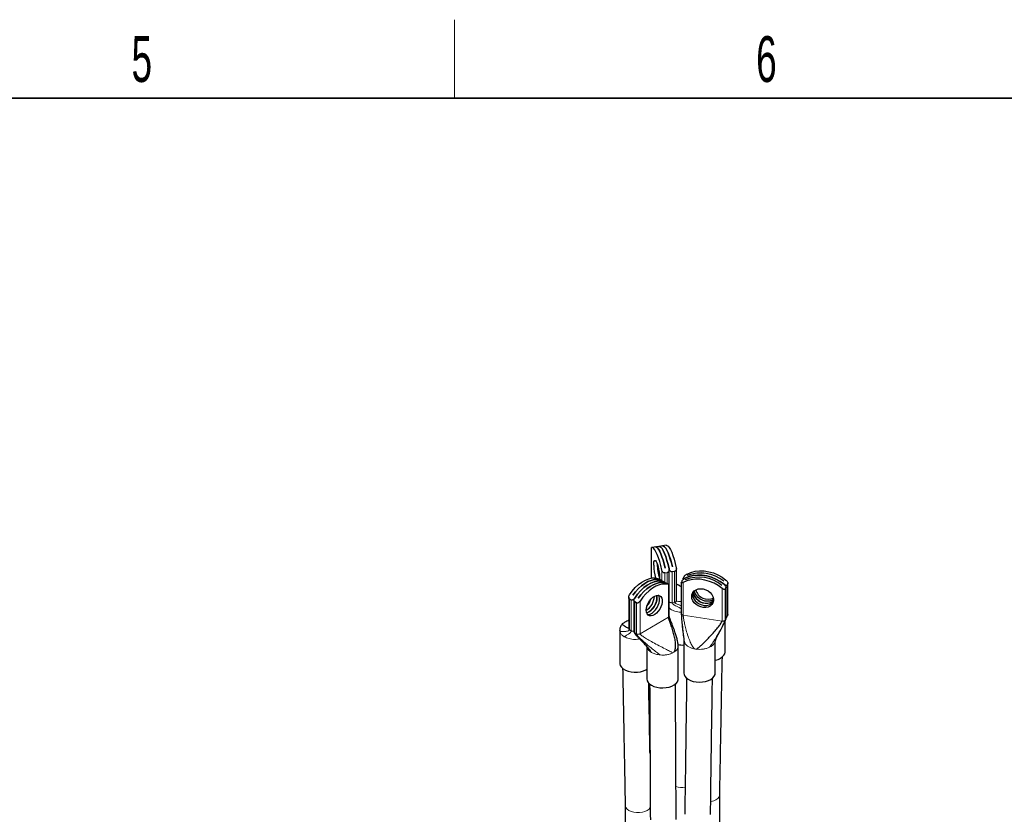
# Model space of a CAD drawing. Header units: millimetres. Extents: x 5 to 418, y 2 to 292.
# Tile 18 of 31: x 232 to 307, y 228 to 288. Entities that reach past the tile are written whole.
import ezdxf

# ---------------------------------------------------------------- set-up
doc = ezdxf.new("R2010")
doc.units = ezdxf.units.MM
doc.layers.add('SLD-0', color=7, linetype='Continuous')
doc.styles.add('SLDTEXTSTYLE0', font='TXT', dxfattribs={"width": 0.605})

msp = doc.modelspace()

# ---------------------------------------------------------------- linework, layer by layer
at = {"color": 7, "linetype": 'Continuous', "lineweight": 25}
for p, q in [((279.802, 248.1531), (279.802, 245.8272)), ((279.8085, 248.1577), (279.8053, 248.1532)), ((280.3844, 248.2492), (279.8306, 248.1635)), ((280.1095, 248.2066), (280.1108, 248.2068)), ((280.1108, 248.2068), (280.1108, 248.2068)), ((280.9382, 248.3349), (280.3844, 248.2492)), ((280.6633, 248.2923), (280.6646, 248.2925)), ((280.6646, 248.2925), (280.6646, 248.2925)), ((280.8409, 246.2209), (281.0255, 246.2494)), ((280.8596, 246.5935), (280.8583, 246.5933)), ((281.1671, 245.3098), (281.1671, 246.4617)), ((281.5793, 246.3351), (281.3947, 246.3066)), ((281.4134, 246.6791), (281.4121, 246.6789)), ((281.7209, 244.0832), (281.7209, 246.5474)), ((280.4424, 245.6972), (280.4434, 245.6966)), ((280.4424, 245.6972), (280.4424, 245.6969)), ((280.578, 245.6546), (280.7132, 245.5766)), ((280.8478, 245.4632), (280.8488, 245.4626)), ((280.8478, 245.4632), (280.8478, 245.4629)), ((281.1186, 245.3426), (280.9834, 245.4206)), ((282.093, 245.4721), (282.093, 243.1073)), ((282.0995, 245.4943), (282.149, 245.6009)), ((282.2414, 245.7918), (282.2414, 245.7141)), ((282.2974, 245.9206), (282.2479, 245.814)), ((282.401, 245.7027), (282.4013, 245.7035)), ((282.4013, 245.7029), (282.4013, 245.7035)), ((282.5494, 246.0224), (282.5497, 246.0232)), ((282.5497, 246.0226), (282.5497, 246.0232)), ((285.3445, 245.5909), (285.3441, 245.5901)), ((285.6459, 245.4026), (285.5965, 245.296)), ((285.6524, 243.0727), (285.6524, 245.4375)), ((281.1746, 242.9061), (281.1746, 245.3091)), ((285.1961, 245.2712), (285.1957, 245.2704)), ((285.4481, 244.9763), (285.4975, 245.0829)), ((285.5041, 242.753), (285.5041, 245.1178)), ((278.0708, 244.3621), (278.0708, 241.9591)), ((278.1267, 244.2395), (278.2619, 244.1615)), ((278.3975, 244.5156), (278.3965, 244.5161)), ((278.4762, 244.1281), (278.4762, 241.725)), ((278.6673, 243.9274), (278.5321, 244.0055)), ((278.8029, 244.2815), (278.8019, 244.2821)), ((285.4523, 240.2062), (285.4523, 242.5888)), ((285.4935, 242.7158), (285.504, 242.7548)), ((285.5782, 242.8616), (285.6327, 242.9658)), ((285.6327, 242.9658), (285.6349, 242.9724)), ((277.3856, 241.8337), (277.3856, 239.3296)), ((277.3915, 241.8339), (277.3903, 241.8482)), ((282.2931, 241.0746), (282.2931, 238.5705)), ((284.6931, 238.5705), (284.6931, 241.0746)), ((279.4598, 240.6075), (279.4598, 238.1322)), ((281.8538, 240.6361), (281.855, 240.6216)), ((281.8598, 238.1322), (281.8598, 240.6363)), ((285.0329, 209.9119), (285.0329, 229.2847)), ((277.805, 228.4743), (277.805, 208.9622))]:
    msp.add_line(p, q, dxfattribs=at)
at = {"color": 7, "linetype": 'Continuous', "lineweight": 18}
for p, q in [((279.8085, 245.8282), (279.8085, 248.1577)), ((280.6068, 246.4378), (280.6068, 245.638)), ((280.8409, 245.5001), (280.8409, 246.2209)), ((281.0255, 246.2494), (281.0255, 245.3963)), ((281.3947, 243.9481), (281.3947, 246.3066)), ((281.5793, 246.3351), (281.5793, 243.9767)), ((282.2347, 243.0007), (282.2347, 245.4981)), ((285.6459, 245.4026), (285.6459, 243.0442)), ((281.1186, 245.3254), (281.1186, 242.8281)), ((285.214, 245.0372), (285.214, 242.5399)), ((285.4481, 242.6179), (285.4481, 244.9763)), ((285.4975, 245.0829), (285.4975, 242.7245)), ((285.5965, 242.9376), (285.5965, 245.296)), ((278.1267, 241.8811), (278.1267, 244.2395)), ((278.2619, 244.1615), (278.2619, 241.803)), ((278.5321, 241.647), (278.5321, 244.0055)), ((278.6673, 243.9274), (278.6673, 241.569)), ((278.9376, 241.569), (278.9376, 244.0663)), ((281.3947, 243.9481), (281.5793, 243.9767)), ((281.5793, 243.9767), (281.6366, 243.9918)), ((278.9376, 241.569), (281.1186, 242.8281)), ((282.2347, 243.0007), (285.214, 242.5399)), ((285.422, 242.5848), (285.4481, 242.6179)), ((285.4481, 242.6179), (285.4975, 242.7245)), ((285.4975, 242.7245), (285.5008, 242.7531)), ((285.5965, 242.9376), (285.6459, 243.0442)), ((285.6459, 243.0442), (285.652, 243.0804)), ((277.3903, 241.8482), (277.3879, 241.8772)), ((277.4003, 241.7253), (277.3915, 241.8339)), ((277.4155, 241.68), (277.4003, 241.7253)), ((278.0901, 241.9107), (278.1267, 241.8811)), ((278.1267, 241.8811), (278.2619, 241.803)), ((278.5321, 241.647), (278.6673, 241.569)), ((278.6673, 241.569), (278.7186, 241.5479)), ((282.3728, 240.8263), (282.3467, 240.87)), ((284.3088, 240.5665), (284.2483, 240.5362)), ((280.472, 239.9521), (280.3935, 239.9608))]:
    msp.add_line(p, q, dxfattribs=at)
at = {"color": 7, "linetype": 'Continuous', "lineweight": 25, "flags": 128}
for points in [[(280.6068, 246.4378), (280.5278, 246.7786), (280.4416, 247.0958), (280.3502, 247.3821), (280.2555, 247.6312), (280.1598, 247.8374), (280.0651, 247.9962), (279.9737, 248.1039), (279.8875, 248.1582), (279.8085, 248.1577)], [(280.8583, 246.5933), (280.7829, 246.9039), (280.7017, 247.1926), (280.6163, 247.4537), (280.5283, 247.6821), (280.4395, 247.8735), (280.3515, 248.0242), (280.2661, 248.1311), (280.1849, 248.1924), (280.1095, 248.2066)], [(280.1108, 248.2068), (280.1862, 248.1926), (280.2674, 248.1313), (280.3528, 248.0244), (280.4408, 247.8737), (280.5296, 247.6823), (280.6176, 247.4539), (280.703, 247.1928), (280.7842, 246.9041), (280.8596, 246.5935)], [(281.1606, 246.5235), (281.0816, 246.8643), (280.9954, 247.1814), (280.904, 247.4678), (280.8093, 247.7169), (280.7136, 247.9231), (280.6189, 248.0819), (280.5275, 248.1896), (280.4413, 248.2438), (280.3844, 248.2492)], [(280.3844, 248.2492), (280.4413, 248.2438), (280.5275, 248.1896), (280.6189, 248.0819), (280.7136, 247.9231), (280.8093, 247.7169), (280.904, 247.4678), (280.9954, 247.1814), (281.0816, 246.8643), (281.1606, 246.5235)], [(281.4121, 246.6789), (281.3367, 246.9896), (281.2555, 247.2782), (281.1701, 247.5393), (281.0821, 247.7678), (280.9933, 247.9592), (280.9053, 248.1098), (280.8199, 248.2168), (280.7387, 248.278), (280.6633, 248.2923)], [(280.6646, 248.2925), (280.74, 248.2782), (280.8212, 248.217), (280.9066, 248.11), (280.9946, 247.9594), (281.0834, 247.768), (281.1714, 247.5395), (281.2568, 247.2784), (281.338, 246.9898), (281.4134, 246.6791)], [(280.9382, 248.3349), (280.9951, 248.3295), (281.0813, 248.2753), (281.1727, 248.1675), (281.2674, 248.0088), (281.3631, 247.8025), (281.4578, 247.5534), (281.5492, 247.2671), (281.6354, 246.9499), (281.7144, 246.6091)], [(279.9834, 246.8079), (279.9894, 246.9581), (280.0072, 247.0741), (280.0358, 247.1497), (280.0737, 247.1809), (280.1188, 247.1659), (280.1687, 247.1055), (280.2207, 247.003), (280.272, 246.864), (280.3198, 246.6959), (280.3616, 246.5077), (280.3951, 246.3098), (280.4185, 246.1126), (280.4305, 245.9268), (280.4305, 245.7625), (280.4288, 245.7295)], [(282.5315, 246.1375), (282.8263, 246.2625), (283.1479, 246.3442), (283.4892, 246.3807), (283.8425, 246.3712), (284.1998, 246.316), (284.553, 246.2161), (284.8943, 246.074), (285.216, 245.8928), (285.5108, 245.6766)], [(278.1267, 244.5344), (278.3425, 244.8296), (278.578, 245.097), (278.8279, 245.3306), (279.0865, 245.525), (279.348, 245.676), (279.6066, 245.7801), (279.8565, 245.8351), (280.092, 245.8395), (280.3078, 245.7935)], [(278.3965, 244.5161), (278.6026, 244.7832), (278.8244, 245.025), (279.0578, 245.2368), (279.2981, 245.4145), (279.5408, 245.5546), (279.7812, 245.6545), (280.0146, 245.7121), (280.2364, 245.7264), (280.4424, 245.6972)], [(280.4434, 245.6966), (280.2374, 245.7259), (280.0155, 245.7116), (279.7822, 245.6539), (279.5418, 245.5541), (279.2991, 245.4139), (279.0587, 245.2363), (278.8253, 245.0245), (278.6035, 244.7827), (278.3975, 244.5156)], [(278.5321, 244.3004), (278.748, 244.5956), (278.9834, 244.863), (279.2333, 245.0965), (279.4919, 245.291), (279.7534, 245.442), (280.012, 245.5461), (280.2619, 245.601), (280.4974, 245.6055), (280.7132, 245.5595)], [(280.7132, 245.5595), (280.4974, 245.6055), (280.2619, 245.601), (280.012, 245.5461), (279.7534, 245.442), (279.4919, 245.291), (279.2333, 245.0965), (278.9834, 244.863), (278.748, 244.5956), (278.5321, 244.3004)], [(278.8019, 244.2821), (279.008, 244.5492), (279.2298, 244.791), (279.4632, 245.0028), (279.7035, 245.1804), (279.9463, 245.3206), (280.1866, 245.4204), (280.42, 245.4781), (280.6418, 245.4924), (280.8478, 245.4632)], [(280.8488, 245.4626), (280.6428, 245.4919), (280.4209, 245.4775), (280.1876, 245.4199), (279.9472, 245.32), (279.7045, 245.1799), (279.4641, 245.0022), (279.2307, 244.7905), (279.0089, 244.5487), (278.8029, 244.2815)], [(285.214, 245.0372), (284.9192, 245.2534), (284.5976, 245.4346), (284.2562, 245.5767), (283.903, 245.6765), (283.5457, 245.7318), (283.1924, 245.7413), (282.8511, 245.7048), (282.5295, 245.6231), (282.2347, 245.4981)], [(285.3624, 245.3569), (285.0676, 245.5731), (284.7459, 245.7543), (284.4046, 245.8964), (284.0514, 245.9962), (283.6941, 246.0515), (283.3408, 246.061), (282.9995, 246.0245), (282.6779, 245.9428), (282.3831, 245.8178)], [(282.3831, 245.8178), (282.6779, 245.9428), (282.9995, 246.0245), (283.3408, 246.061), (283.6941, 246.0515), (284.0514, 245.9962), (284.4046, 245.8964), (284.7459, 245.7543), (285.0676, 245.5731), (285.3624, 245.3569)], [(281.1186, 245.3254), (280.9028, 245.3715), (280.6673, 245.367), (280.4174, 245.3121), (280.1588, 245.2079), (279.8973, 245.0569), (279.6387, 244.8625), (279.3888, 244.6289), (279.1534, 244.3616), (278.9376, 244.0663)], [(282.8872, 244.424), (282.9098, 244.5837), (282.9763, 244.7278), (283.0831, 244.8486), (283.2244, 244.9395), (283.3928, 244.9956), (283.579, 245.0139), (283.773, 244.9935), (283.9644, 244.9353), (284.1429, 244.8426), (284.2988, 244.7204), (284.4238, 244.5752), (284.511, 244.4149), (284.5558, 244.2481), (284.5558, 244.0837), (284.511, 243.9308), (284.4238, 243.7975), (284.2988, 243.6909), (284.1429, 243.6169), (283.9644, 243.5794), (283.773, 243.5805), (283.579, 243.6201), (283.3928, 243.696), (283.2244, 243.8042), (283.0831, 243.9388), (282.9763, 244.0926), (282.9098, 244.2573), (282.8872, 244.424)], [(282.9818, 244.7361), (282.9612, 244.5835), (282.9838, 244.4168), (283.0503, 244.2521), (283.1571, 244.0983), (283.2985, 243.9637), (283.4668, 243.8555), (283.653, 243.7796), (283.847, 243.74), (284.0385, 243.7389), (284.2169, 243.7764), (284.3728, 243.8504), (284.4978, 243.9569), (284.5409, 244.0124)], [(282.982, 244.7364), (282.9616, 244.5842), (282.9841, 244.4175), (283.0506, 244.2529), (283.1574, 244.0991), (283.2988, 243.9644), (283.4671, 243.8562), (283.6533, 243.7803), (283.8474, 243.7407), (284.0388, 243.7397), (284.2173, 243.7771), (284.3732, 243.8511), (284.4981, 243.9577), (284.5411, 244.0128)], [(283.039, 244.8069), (283.0356, 244.7437), (283.0582, 244.577), (283.1246, 244.4123), (283.2315, 244.2585), (283.3728, 244.1239), (283.5412, 244.0157), (283.7274, 243.9398), (283.9214, 243.9002), (284.1128, 243.8991), (284.2913, 243.9366), (284.4472, 244.0106), (284.5581, 244.1018)], [(284.5581, 244.1018), (284.514, 244.0601), (284.3726, 243.9692), (284.2043, 243.9131), (284.0181, 243.8948), (283.8241, 243.9153), (283.6326, 243.9734), (283.4542, 244.0661), (283.2983, 244.1883), (283.1733, 244.3335), (283.0861, 244.4939), (283.0413, 244.6607), (283.039, 244.8069)], [(284.5606, 244.1976), (284.4467, 244.1287), (284.2783, 244.0726), (284.0921, 244.0543), (283.8981, 244.0748), (283.7067, 244.1329), (283.5282, 244.2256), (283.3723, 244.3478), (283.2473, 244.493), (283.1601, 244.6533), (283.1153, 244.8202), (283.1105, 244.8706)], [(284.5606, 244.198), (284.447, 244.1295), (284.2787, 244.0734), (284.0925, 244.055), (283.8984, 244.0755), (283.707, 244.1336), (283.5285, 244.2263), (283.3726, 244.3486), (283.2477, 244.4938), (283.1605, 244.6541), (283.1156, 244.8209), (283.1109, 244.8709)], [(279.4152, 243.369), (279.4318, 243.5417), (279.4804, 243.7242), (279.5586, 243.9066), (279.6621, 244.0791), (279.7853, 244.2324), (279.9217, 244.3582), (280.0637, 244.4498), (280.2038, 244.5022), (280.3345, 244.5125), (280.4486, 244.4803), (280.5401, 244.4072), (280.6039, 244.2972), (280.6368, 244.1563), (280.6368, 243.992), (280.6039, 243.8132), (280.5401, 243.6295), (280.4486, 243.4508), (280.3345, 243.2868), (280.2038, 243.1463), (280.0637, 243.0369), (279.9217, 242.9644), (279.7853, 242.9328), (279.6621, 242.9439), (279.5586, 242.9969), (279.4804, 243.089), (279.4318, 243.2153), (279.4152, 243.369)], [(279.4424, 243.1764), (279.5162, 243.1984), (279.6583, 243.2709), (279.7984, 243.3803), (279.9291, 243.5208), (280.0432, 243.6848), (280.1347, 243.8635), (280.1985, 244.0472), (280.2313, 244.226), (280.2313, 244.3903), (280.2083, 244.5032)], [(280.2355, 244.3106), (280.219, 244.1378), (280.1703, 243.9553), (280.0921, 243.7729), (279.9886, 243.6004), (279.8654, 243.4471), (279.7291, 243.3213), (279.587, 243.2298), (279.4469, 243.1774), (279.4424, 243.1764)], [(279.5053, 243.0517), (279.5822, 243.0501), (279.7185, 243.0817), (279.8605, 243.1541), (280.0007, 243.2636), (280.1313, 243.4041), (280.2454, 243.5681), (280.3369, 243.7468), (280.4008, 243.9305), (280.4336, 244.1093), (280.4336, 244.2736), (280.4008, 244.4145), (280.3477, 244.5111)], [(279.5056, 243.0513), (279.5831, 243.0496), (279.7194, 243.0812), (279.8615, 243.1536), (280.0016, 243.263), (280.1323, 243.4035), (280.2464, 243.5675), (280.3378, 243.7462), (280.4017, 243.9299), (280.4345, 244.1087), (280.4345, 244.273), (280.4017, 244.414), (280.3483, 244.511)], [(280.2083, 244.5032), (280.219, 244.4642), (280.2355, 244.3106)], [(285.4114, 240.0269), (285.4502, 240.1653), (285.4523, 240.2062)], [(277.3856, 239.3296), (277.389, 239.277), (277.4319, 239.1391), (277.5219, 239.0089), (277.6556, 238.8919), (277.8272, 238.7927), (278.03, 238.7156), (278.2555, 238.6636), (278.4945, 238.6389), (278.7372, 238.6424), (278.9737, 238.6741), (279.1943, 238.7326), (279.39, 238.8156), (279.4598, 238.8551)], [(279.8112, 237.6424), (279.9994, 237.5538), (280.2146, 237.4889), (280.448, 237.4504), (280.6902, 237.4397), (280.931, 237.4574), (281.1608, 237.5028), (281.37, 237.5739), (281.5502, 237.6678), (281.6939, 237.7808), (281.7953, 237.9082), (281.8501, 238.0447), (281.8598, 238.1322)], [(282.2931, 238.5705), (282.3055, 238.4714), (282.3644, 238.3354), (282.4694, 238.2091), (282.6164, 238.0975), (282.7993, 238.0053), (283.0106, 237.9362), (283.2417, 237.8932), (283.483, 237.8778), (283.7248, 237.8908), (283.957, 237.9316), (284.1703, 237.9986), (284.3559, 238.089), (284.5061, 238.1991), (284.6149, 238.3244), (284.6777, 238.4598), (284.6931, 238.5705)]]:
    msp.add_lwpolyline(points, dxfattribs=at)
at = {"color": 7, "linetype": 'Continuous', "lineweight": 18, "flags": 128}
for points in [[(284.3466, 228.7446), (284.3721, 228.7495), (284.5712, 228.8048), (284.744, 228.8843), (284.8817, 228.9841), (284.9776, 229.099), (285.0267, 229.2233), (285.0329, 229.284)], [(277.805, 228.4675), (277.8112, 228.4105), (277.8603, 228.2862), (277.9562, 228.1713), (278.094, 228.0715), (278.2667, 227.992), (278.4658, 227.9367), (278.6812, 227.9083), (278.9021, 227.9083), (279.1175, 227.9367), (279.3166, 227.992), (279.4893, 228.0715), (279.6271, 228.1713), (279.7229, 228.2862), (279.7251, 228.2899)]]:
    msp.add_lwpolyline(points, dxfattribs=at)
at = {"color": 7, "linetype": 'Continuous', "lineweight": 25}
for centre, radius, start, end in [((283.7558, 246.8735), 3.4957, 179.573166, 198.012912), ((283.764, 246.8748), 3.5027, 179.652254, 197.933824), ((283.5979, 246.8478), 3.6148, 180.632298, 196.261681), ((283.5764, 243.4123), 2.805, 50.935011, 111.478911), ((283.5741, 243.3959), 2.8199, 51.112196, 111.301726), ((283.4281, 243.0926), 2.805, 50.935011, 111.478911), ((283.4258, 243.0762), 2.8199, 51.112196, 111.301726), ((284.1399, 245.1897), 0.9767, 195.612392, 294.590685), ((278.7162, 244.4804), 1.3172, 302.055877, 357.715919), ((278.7174, 244.4797), 1.3169, 302.000613, 357.720682), ((278.388, 244.6695), 1.4581, 317.878207, 342.12717), ((282.1783, 242.7606), 2.0498, 260.460029, 273.211596), ((284.5504, 240.5696), 1.0178, 278.05972, 327.776491), ((280.0573, 238.19), 0.6003, 185.517255, 245.802886)]:
    msp.add_arc(centre, radius, start, end, dxfattribs=at)
at = {"color": 7, "linetype": 'Continuous', "lineweight": 18}
for centre, radius, start, end in [((280.9421, 241.1253), 1.1308, 296.878763, 303.11586), ((283.4794, 242.3221), 1.9395, 259.030829, 263.383093), ((282.1239, 231.4721), 1.6446, 254.361724, 279.342476)]:
    msp.add_arc(centre, radius, start, end, dxfattribs=at)
at = {"color": 7, "linetype": 'Continuous', "lineweight": 25}
for points, knots in [([(280.8409, 246.2209), (280.8239, 246.2202), (280.7899, 246.2189), (280.7346, 246.242), (280.677, 246.2891), (280.6296, 246.3588), (280.6139, 246.4134), (280.6068, 246.4378)], [0, 0, 0, 0, 0.1470599, 0.2933771, 0.5019879, 0.7777416, 1, 1, 1, 1]), ([(281.1606, 246.5235), (281.1643, 246.4924), (281.1721, 246.4271), (281.1461, 246.3424), (281.1029, 246.2854), (281.0627, 246.258), (281.0359, 246.2519), (281.0255, 246.2494)], [0, 0, 0, 0, 0.2761013, 0.5801303, 0.7597741, 0.906341, 1, 1, 1, 1]), ([(281.3947, 246.3066), (281.3777, 246.3059), (281.3437, 246.3046), (281.2884, 246.3277), (281.2308, 246.3748), (281.1834, 246.4445), (281.1677, 246.4991), (281.1606, 246.5235)], [0, 0, 0, 0, 0.1470599, 0.2933771, 0.5019879, 0.7777416, 1, 1, 1, 1]), ([(281.7144, 246.6091), (281.7181, 246.578), (281.7259, 246.5127), (281.6999, 246.4281), (281.6567, 246.3711), (281.6165, 246.3437), (281.5897, 246.3375), (281.5793, 246.3351)], [0, 0, 0, 0, 0.2761013, 0.5801303, 0.7597741, 0.906341, 1, 1, 1, 1]), ([(282.2974, 245.9206), (282.3032, 245.9311), (282.3148, 245.9521), (282.35, 245.9954), (282.4021, 246.0479), (282.4669, 246.1003), (282.5115, 246.126), (282.5315, 246.1375)], [0, 0, 0, 0, 0.1470599, 0.2933771, 0.5019879, 0.7777416, 1, 1, 1, 1]), ([(280.3078, 245.7935), (280.3275, 245.7858), (280.3688, 245.7696), (280.4417, 245.7318), (280.506, 245.696), (280.549, 245.6713), (280.5699, 245.6593), (280.578, 245.6546)], [0, 0, 0, 0, 0.2761013, 0.5801303, 0.7597741, 0.906341, 1, 1, 1, 1]), ([(280.7132, 245.5766), (280.7246, 245.57), (280.7472, 245.5569), (280.7574, 245.5507), (280.7625, 245.5476)], [0, 0, 0, 0, 0.5012656, 1, 1, 1, 1]), ([(280.7675, 245.5431), (280.768, 245.5427), (280.7718, 245.5396), (280.7539, 245.5456), (280.7257, 245.5552), (280.7132, 245.5595)], [0, 0, 0, 0, 0.0758871, 0.5875766, 1, 1, 1, 1]), ([(280.7132, 245.5595), (280.7329, 245.5518), (280.7742, 245.5356), (280.8471, 245.4978), (280.9114, 245.4619), (280.9544, 245.4373), (280.9753, 245.4253), (280.9834, 245.4206)], [0, 0, 0, 0, 0.2761013, 0.5801303, 0.7597741, 0.906341, 1, 1, 1, 1]), ([(282.2347, 245.4981), (282.2113, 245.4867), (282.1622, 245.4627), (282.1153, 245.4509), (282.0942, 245.4583), (282.0914, 245.4738), (282.0973, 245.4886), (282.0995, 245.4943)], [0, 0, 0, 0, 0.2761013, 0.5801303, 0.7597741, 0.906341, 1, 1, 1, 1]), ([(282.149, 245.6009), (282.1548, 245.6114), (282.1664, 245.6324), (282.2016, 245.6757), (282.2538, 245.7282), (282.3185, 245.7806), (282.3631, 245.8063), (282.3831, 245.8178)], [0, 0, 0, 0, 0.1470599, 0.2933771, 0.5019879, 0.7777416, 1, 1, 1, 1]), ([(282.3831, 245.8178), (282.3597, 245.8064), (282.3106, 245.7824), (282.2637, 245.7706), (282.2426, 245.778), (282.2398, 245.7935), (282.2456, 245.8083), (282.2479, 245.814)], [0, 0, 0, 0, 0.2761013, 0.5801303, 0.7597741, 0.906341, 1, 1, 1, 1]), ([(285.5108, 245.6766), (285.5342, 245.6546), (285.5833, 245.6082), (285.6302, 245.5305), (285.6513, 245.4662), (285.6541, 245.4263), (285.6482, 245.4092), (285.6459, 245.4026)], [0, 0, 0, 0, 0.2761013, 0.5801303, 0.7597741, 0.906341, 1, 1, 1, 1]), ([(281.1186, 245.3426), (281.13, 245.336), (281.1526, 245.3229), (281.1628, 245.3167), (281.1679, 245.3136)], [0, 0, 0, 0, 0.50126565, 1, 1, 1, 1]), ([(281.1729, 245.309), (281.1734, 245.3086), (281.1772, 245.3055), (281.1593, 245.3116), (281.1312, 245.3212), (281.1186, 245.3254)], [0, 0, 0, 0, 0.0758871, 0.5875766, 1, 1, 1, 1]), ([(282.093, 245.1733), (282.044, 245.2011), (281.9211, 245.2707), (281.7961, 245.3351), (281.7209, 245.3738)], [0, 0, 0, 0, 0.39912988, 1, 1, 1, 1]), ([(282.093, 245.1673), (282.0776, 245.1761), (281.9557, 245.2453), (281.8304, 245.3077), (281.7209, 245.3622)], [0, 0, 0, 0, 0.1266748, 1, 1, 1, 1]), ([(285.4481, 244.9763), (285.4423, 244.968), (285.4307, 244.9515), (285.3955, 244.9445), (285.3433, 244.955), (285.2786, 244.9874), (285.234, 245.0218), (285.214, 245.0372)], [0, 0, 0, 0, 0.1470599, 0.2933771, 0.5019879, 0.7777416, 1, 1, 1, 1]), ([(285.3624, 245.3569), (285.3858, 245.3349), (285.4349, 245.2885), (285.4818, 245.2108), (285.5029, 245.1465), (285.5057, 245.1066), (285.4998, 245.0895), (285.4975, 245.0829)], [0, 0, 0, 0, 0.2761013, 0.5801303, 0.7597741, 0.906341, 1, 1, 1, 1]), ([(285.5965, 245.296), (285.5907, 245.2877), (285.5791, 245.2712), (285.5439, 245.2642), (285.4917, 245.2747), (285.427, 245.3071), (285.3823, 245.3415), (285.3624, 245.3569)], [0, 0, 0, 0, 0.1470599, 0.2933771, 0.5019879, 0.7777416, 1, 1, 1, 1]), ([(278.1267, 244.2395), (278.1155, 244.2482), (278.0932, 244.2657), (278.0731, 244.314), (278.0676, 244.3821), (278.0849, 244.4618), (278.1138, 244.512), (278.1267, 244.5344)], [0, 0, 0, 0, 0.1470599, 0.2933771, 0.5019879, 0.7777416, 1, 1, 1, 1]), ([(278.5321, 244.3004), (278.5125, 244.2746), (278.4711, 244.2205), (278.3982, 244.1688), (278.3339, 244.1477), (278.2909, 244.148), (278.27, 244.1577), (278.2619, 244.1615)], [0, 0, 0, 0, 0.2761013, 0.5801303, 0.7597741, 0.906341, 1, 1, 1, 1]), ([(278.5321, 244.0055), (278.5209, 244.0142), (278.4986, 244.0316), (278.4785, 244.0799), (278.473, 244.148), (278.4903, 244.2278), (278.5192, 244.278), (278.5321, 244.3004)], [0, 0, 0, 0, 0.1470599, 0.2933771, 0.5019879, 0.7777416, 1, 1, 1, 1]), ([(278.9376, 244.0663), (278.9179, 244.0406), (278.8765, 243.9865), (278.8036, 243.9348), (278.7393, 243.9136), (278.6963, 243.914), (278.6754, 243.9237), (278.6673, 243.9274)], [0, 0, 0, 0, 0.2761013, 0.5801303, 0.7597741, 0.906341, 1, 1, 1, 1]), ([(278.0708, 242.6015), (278.0458, 242.5897), (277.9223, 242.5308), (277.7762, 242.4484), (277.6484, 242.3689), (277.6045, 242.3398), (277.5902, 242.328), (277.5849, 242.3236)], [0, 0, 0, 0, 0.1436756, 0.711696, 0.9007021, 0.9633689, 1, 1, 1, 1]), ([(281.5599, 240.1782), (281.5897, 240.2506), (281.6549, 240.4092), (281.6662, 240.6743), (281.6447, 240.9827), (281.5804, 241.3265), (281.4827, 241.7038), (281.3672, 242.0717), (281.2532, 242.401), (281.1723, 242.6293), (281.1317, 242.7573), (281.1219, 242.8008), (281.1192, 242.8161), (281.1188, 242.8243), (281.1186, 242.8281)], [0, 0, 0, 0, 0.0780769, 0.1710154, 0.2782515, 0.4173391, 0.5615249, 0.7186752, 0.8538043, 0.9514346, 0.9846619, 0.9906867, 0.9957206, 1, 1, 1, 1]), ([(281.8597, 240.6214), (281.851, 240.7287), (281.8328, 240.9523), (281.748, 241.2639), (281.6578, 241.5608), (281.5664, 241.8262), (281.4755, 242.0757), (281.3875, 242.3076), (281.301, 242.5325), (281.2343, 242.7074), (281.1931, 242.8256), (281.1794, 242.8744), (281.1752, 242.895), (281.1748, 242.9021), (281.1746, 242.9056)], [0, 0, 0, 0, 0.1316488, 0.2743971, 0.403681, 0.5232665, 0.6292476, 0.7404366, 0.8380704, 0.9339393, 0.9732562, 0.9881171, 0.99431, 1, 1, 1, 1]), ([(282.0931, 243.1056), (282.0931, 243.1), (282.0932, 243.0876), (282.0962, 242.9976), (282.1105, 242.7738), (282.1443, 242.3286), (282.1866, 241.9483), (282.2137, 241.7044)], [0, 0, 0, 0, 0.0133403, 0.0293118, 0.1837439, 0.4765218, 1, 1, 1, 1]), ([(283.2559, 240.3955), (283.3154, 240.4382), (283.4457, 240.5317), (283.6579, 240.7222), (283.9018, 240.9565), (284.1695, 241.2325), (284.4578, 241.5463), (284.7322, 241.8612), (284.9676, 242.15), (285.1198, 242.3547), (285.1915, 242.4722), (285.2084, 242.5133), (285.213, 242.528), (285.2137, 242.5361), (285.214, 242.5399)], [0, 0, 0, 0, 0.0780769, 0.1710154, 0.2782515, 0.4173391, 0.5615249, 0.7186752, 0.8538043, 0.9514346, 0.9846619, 0.9906867, 0.9957206, 1, 1, 1, 1]), ([(284.7571, 241.2276), (284.7677, 241.2446), (284.7881, 241.2772), (284.8408, 241.3726), (284.9407, 241.5597), (285.0606, 241.7821), (285.1932, 242.0329), (285.3148, 242.2717), (285.3894, 242.4445), (285.4309, 242.5408)], [0, 0, 0, 0, 0.06400354, 0.12282372, 0.23835839, 0.46883974, 0.61216831, 0.78410522, 1, 1, 1, 1]), ([(285.4975, 242.7245), (285.4962, 242.7134), (285.4931, 242.6877), (285.471, 242.6283), (285.4497, 242.5777), (285.4318, 242.5433), (285.43, 242.5398)], [0, 0, 0, 0, 0.1851747, 0.430768, 0.9420175, 1, 1, 1, 1]), ([(285.5039, 242.7541), (285.5137, 242.7643), (285.5294, 242.7805), (285.5457, 242.8053), (285.5516, 242.8144)], [0, 0, 0, 0, 0.6316191, 1, 1, 1, 1]), ([(285.6459, 243.0442), (285.6459, 243.0382), (285.6457, 243.0247), (285.6447, 243.0109), (285.6423, 242.9903), (285.6387, 242.9754), (285.6347, 242.9717), (285.6332, 242.9703)], [0, 0, 0, 0, 0.0850165, 0.1926318, 0.3258813, 0.7414286, 1, 1, 1, 1]), ([(285.6424, 242.9958), (285.6441, 242.9999), (285.6475, 243.0082), (285.6506, 243.0305), (285.6523, 243.0544), (285.6524, 243.068), (285.6524, 243.0744)], [0, 0, 0, 0, 0.3621097, 0.729708, 0.8728157, 1, 1, 1, 1]), ([(277.585, 242.3237), (277.5604, 242.2956), (277.5052, 242.2325), (277.4463, 242.1265), (277.4132, 242.027), (277.3966, 241.959), (277.3869, 241.8966), (277.386, 241.864), (277.3856, 241.8481)], [0, 0, 0, 0, 0.247402, 0.5560332, 0.6894041, 0.8031146, 0.9032663, 1, 1, 1, 1]), ([(277.5869, 242.3214), (277.5859, 242.3213), (277.575, 242.3207), (277.606, 242.2887), (277.6633, 242.237), (277.7631, 242.1629), (277.8779, 242.0906), (277.9853, 242.0273), (278.0484, 242.0138), (278.0708, 242.009)], [0, 0, 0, 0, 0.0135717, 0.1533499, 0.3346453, 0.5225859, 0.7274252, 0.9035608, 1, 1, 1, 1]), ([(278.4762, 241.7253), (278.477, 241.7146), (278.4788, 241.693), (278.4966, 241.6476), (278.5712, 241.5308), (278.6634, 241.4347), (278.7425, 241.3539), (278.7524, 241.3437)], [0, 0, 0, 0, 0.0664161, 0.13470623, 0.28945338, 0.91040541, 1, 1, 1, 1]), ([(279.8112, 240.1464), (279.7644, 240.2206), (279.6599, 240.386), (279.4519, 240.6184), (279.2195, 240.8646), (278.9916, 241.0942), (278.7945, 241.2957), (278.6498, 241.4526), (278.5682, 241.5579), (278.5366, 241.6177), (278.5335, 241.6381), (278.5321, 241.647)], [0, 0, 0, 0, 0.129781, 0.2893654, 0.4639539, 0.6375363, 0.7765113, 0.8911296, 0.9638489, 0.9841697, 1, 1, 1, 1]), ([(282.1606, 242.2164), (282.1681, 242.1322), (282.1838, 241.9547), (282.2059, 241.7786), (282.2175, 241.686)], [0, 0, 0, 0, 0.4741383, 1, 1, 1, 1]), ([(282.2159, 241.6864), (282.232, 241.5649), (282.2543, 241.3961), (282.2866, 241.187), (282.2911, 241.1093), (282.2931, 241.075)], [0, 0, 0, 0, 0.5890908, 0.8183016, 1, 1, 1, 1]), ([(284.7596, 241.2269), (284.7497, 241.205), (284.7016, 241.0989), (284.6741, 240.9854), (284.6522, 240.8953)], [0, 0, 0, 0, 0.20633414, 1, 1, 1, 1]), ([(285.0329, 229.284), (285.064, 230.9303), (285.1302, 234.4365), (285.1964, 237.9453), (285.2315, 239.8066)], [0, 0, 0, 0, 0.4695313, 1, 1, 1, 1]), ([(277.6061, 238.953), (277.6409, 237.1484), (277.686, 234.8059), (277.7328, 232.3282), (277.7498, 231.4234), (277.7714, 230.2721), (277.7904, 229.2524), (277.805, 228.4679)], [0, 0, 0, 0, 0.51666741, 0.67063408, 0.70827165, 0.77555161, 1, 1, 1, 1]), ([(282.5014, 238.1923), (282.4781, 236.4282), (282.4323, 232.9571), (282.3809, 229.4833), (282.3556, 227.775)], [0, 0, 0, 0, 0.5082183, 1, 1, 1, 1]), ([(284.3289, 227.7665), (284.3383, 228.4893), (284.3525, 229.5765), (284.3726, 231.0721), (284.4101, 233.819), (284.4451, 236.2033), (284.4742, 238.1789)], [0, 0, 0, 0, 0.2082807, 0.3133425, 0.4310329, 1, 1, 1, 1]), ([(279.7027, 232.4099), (279.6954, 232.7891), (279.661, 234.5905), (279.6273, 236.3938), (279.6007, 237.8175)], [0, 0, 0, 0, 0.21047589, 1, 1, 1, 1]), ([(279.6751, 237.7557), (279.6829, 236.2545), (279.7009, 232.7861), (279.7184, 229.324), (279.7283, 227.3604)], [0, 0, 0, 0, 0.43281521, 1, 1, 1, 1]), ([(281.7016, 227.3676), (281.6931, 228.9933), (281.6751, 232.4624), (281.6576, 235.9243), (281.6483, 237.7638)], [0, 0, 0, 0, 0.46865212, 1, 1, 1, 1])]:
    msp.add_open_spline(points, degree=3, knots=knots, dxfattribs=at)
at = {"color": 7, "linetype": 'Continuous', "lineweight": 18}
for points in [[(281.1606, 244.0261), (281.1699, 244.0126), (281.1884, 243.9855), (281.2474, 243.9569), (281.3199, 243.9417), (281.3698, 243.946), (281.3947, 243.9481)], [(282.0935, 243.0996), (282.0966, 243.0883), (282.1029, 243.0657), (282.1345, 243.0361), (282.1788, 243.0126), (282.216, 243.0047), (282.2347, 243.0007)], [(285.214, 242.5399), (285.2336, 242.5379), (285.2726, 242.534), (285.3314, 242.5416), (285.3844, 242.5581), (285.4094, 242.5759), (285.422, 242.5848)], [(277.737, 241.3438), (277.6629, 241.3933), (277.5145, 241.4922), (277.4485, 241.6174), (277.4155, 241.68)], [(278.4762, 241.725), (278.4788, 241.7104), (278.484, 241.6812), (278.5161, 241.6584), (278.5321, 241.647)], [(278.7186, 241.5479), (278.7371, 241.5438), (278.7742, 241.5356), (278.8344, 241.5367), (278.8919, 241.547), (278.9223, 241.5617), (278.9376, 241.569)], [(284.6522, 240.8953), (284.6151, 240.8335), (284.5409, 240.7098), (284.3861, 240.6142), (284.3088, 240.5665)], [(280.3935, 239.9608), (280.2851, 239.9799), (280.0683, 240.018), (279.8969, 240.1036), (279.8112, 240.1464)], [(281.4533, 240.1167), (281.3836, 240.0855), (281.2442, 240.0231), (280.9969, 239.9664), (280.7354, 239.9378), (280.5598, 239.9473), (280.472, 239.9521)], [(283.1104, 240.418), (283.0287, 240.4373), (282.8655, 240.4758), (282.6567, 240.5711), (282.4831, 240.6875), (282.4096, 240.78), (282.3728, 240.8263)], [(284.2483, 240.5362), (284.1764, 240.5067), (284.0326, 240.4478), (283.7814, 240.3971), (283.5181, 240.3748), (283.3433, 240.3886), (283.2559, 240.3955)]]:
    msp.add_open_spline(points, degree=3, dxfattribs=at)
for points, knots in [([(282.093, 243.4847), (282.0374, 243.5139), (281.9139, 243.5788), (281.7444, 243.6649), (281.5914, 243.7498), (281.482, 243.8221), (281.4212, 243.8799), (281.3979, 243.9213), (281.3957, 243.94), (281.3947, 243.9481)], [0, 0, 0, 0, 0.2093683, 0.4653906, 0.6703693, 0.8394235, 0.9466796, 0.9766514, 1, 1, 1, 1]), ([(281.5793, 243.9767), (281.5802, 243.9704), (281.5823, 243.9563), (281.5949, 243.9386), (281.6249, 243.9086), (281.715, 243.8553), (281.8776, 243.7921), (282.0187, 243.7499), (282.093, 243.7277)], [0, 0, 0, 0, 0.0286374, 0.0648871, 0.1097716, 0.2497467, 0.6047532, 1, 1, 1, 1]), ([(281.6366, 243.9918), (281.6521, 243.999), (281.683, 244.0134), (281.7105, 244.044), (281.723, 244.0684), (281.7201, 244.0814), (281.7197, 244.0832)], [0, 0, 0, 0, 0.317015, 0.6340299, 0.9510449, 1, 1, 1, 1]), ([(281.7255, 244.0889), (281.7299, 244.0856), (281.7483, 244.0716), (281.8344, 244.0483), (281.9556, 244.0385), (282.0576, 244.0392), (282.093, 244.0395)], [0, 0, 0, 0, 0.0463787, 0.1946847, 0.7205028, 1, 1, 1, 1]), ([(282.093, 243.2217), (282.0754, 243.2208), (281.9081, 243.2119), (281.6033, 243.2909), (281.296, 243.4101), (281.2013, 243.5189), (281.1746, 243.5497)], [0, 0, 0, 0, 0.0468592, 0.4449522, 0.8430453, 1, 1, 1, 1]), ([(281.1186, 242.8281), (281.1311, 242.8369), (281.1562, 242.8544), (281.1737, 242.8825), (281.1726, 242.9), (281.1723, 242.906)], [0, 0, 0, 0, 0.39506662, 0.79013325, 1, 1, 1, 1]), ([(282.2347, 243.0007), (282.2348, 242.9957), (282.2351, 242.9844), (282.2369, 242.9628), (282.2414, 242.9201), (282.2588, 242.7926), (282.2993, 242.5626), (282.3693, 242.2267), (282.4694, 241.8222), (282.5987, 241.386), (282.7534, 240.9852), (282.9147, 240.6524), (283.0497, 240.4907), (283.1104, 240.418)], [0, 0, 0, 0, 0.00555219, 0.01245107, 0.02106502, 0.04861002, 0.14627068, 0.28144186, 0.43864104, 0.6217154, 0.79235161, 0.90663783, 1, 1, 1, 1]), ([(285.4481, 242.6179), (285.4475, 242.6108), (285.4461, 242.5946), (285.4377, 242.5648), (285.4176, 242.5059), (285.3568, 242.3654), (285.2444, 242.1428), (285.0851, 241.8511), (284.894, 241.5196), (284.6805, 241.1694), (284.4655, 240.8321), (284.3153, 240.6275), (284.2483, 240.5362)], [0, 0, 0, 0, 0.0098857, 0.0223993, 0.0378935, 0.0862135, 0.2087629, 0.3472435, 0.5011707, 0.6882952, 0.8609587, 1, 1, 1, 1]), ([(285.5041, 242.8699), (285.5052, 242.8702), (285.5299, 242.8749), (285.5681, 242.898), (285.587, 242.9244), (285.5965, 242.9376)], [0, 0, 0, 0, 0.0233127, 0.5116564, 1, 1, 1, 1]), ([(285.5516, 242.8144), (285.5578, 242.8227), (285.5718, 242.8415), (285.5869, 242.8751), (285.5953, 242.9115), (285.5961, 242.9296), (285.5965, 242.9376)], [0, 0, 0, 0, 0.34813109, 0.78354289, 0.90521499, 1, 1, 1, 1]), ([(278.1267, 241.8811), (278.1262, 241.875), (278.1251, 241.8614), (278.1184, 241.8467), (278.1025, 241.8238), (278.0548, 241.7917), (277.9693, 241.7671), (277.8534, 241.7506), (277.7215, 241.742), (277.5887, 241.738), (277.4676, 241.7368), (277.4211, 241.7289), (277.4003, 241.7253)], [0, 0, 0, 0, 0.0098857, 0.0223993, 0.0378935, 0.0862135, 0.2087629, 0.3472435, 0.5011707, 0.6882952, 0.8609587, 1, 1, 1, 1]), ([(278.2619, 241.803), (278.2614, 241.7938), (278.2602, 241.7724), (278.252, 241.743), (278.2305, 241.6966), (278.189, 241.6499), (278.1283, 241.5991), (278.0521, 241.5477), (277.9603, 241.4908), (277.8613, 241.4317), (277.7755, 241.371), (277.737, 241.3438)], [0, 0, 0, 0, 0.0186408, 0.0433637, 0.0948291, 0.2201739, 0.358654, 0.510827, 0.6944258, 0.8632031, 1, 1, 1, 1]), ([(278.073, 241.9591), (278.0725, 241.9537), (278.0708, 241.937), (278.0823, 241.9213), (278.0901, 241.9107)], [0, 0, 0, 0, 0.3175519, 1, 1, 1, 1]), ([(278.2619, 241.803), (278.2817, 241.7939), (278.3213, 241.7757), (278.3963, 241.769), (278.4517, 241.7717), (278.4742, 241.7807), (278.4762, 241.7815)], [0, 0, 0, 0, 0.3228735, 0.645747, 0.9686205, 1, 1, 1, 1]), ([(282.2175, 241.686), (282.2232, 241.6363), (282.2442, 241.4554), (282.2866, 241.1692), (282.3462, 240.9321), (282.3728, 240.8263)], [0, 0, 0, 0, 0.1729896, 0.6310978, 1, 1, 1, 1]), ([(278.9172, 241.1751), (278.7949, 241.1587), (278.5254, 241.1228), (278.0914, 241.1811), (277.8552, 241.2896), (277.737, 241.3438)], [0, 0, 0, 0, 0.2936583, 0.6468292, 1, 1, 1, 1]), ([(278.6673, 241.569), (278.6683, 241.5621), (278.6705, 241.5466), (278.6841, 241.5201), (278.7165, 241.4694), (278.8142, 241.3534), (278.9934, 241.1759), (279.2442, 240.9476), (279.541, 240.6916), (279.8643, 240.4244), (280.1824, 240.1696), (280.3827, 240.0192), (280.472, 239.9521)], [0, 0, 0, 0, 0.0098857, 0.0223993, 0.0378935, 0.0862135, 0.2087629, 0.3472435, 0.5011707, 0.6882952, 0.8609587, 1, 1, 1, 1]), ([(278.9376, 241.569), (278.9383, 241.5643), (278.9401, 241.5537), (278.9514, 241.5364), (278.9785, 241.5043), (279.0812, 241.4168), (279.3002, 241.2733), (279.6374, 241.0731), (280.0549, 240.8411), (280.5081, 240.5991), (280.9181, 240.3864), (281.2495, 240.2179), (281.3901, 240.148), (281.4533, 240.1167)], [0, 0, 0, 0, 0.00555219, 0.01245107, 0.02106502, 0.04861002, 0.14627068, 0.28144186, 0.43864104, 0.6217154, 0.79235161, 0.90663783, 1, 1, 1, 1]), ([(282.3467, 240.87), (282.3142, 240.9336), (282.2796, 241.0015), (282.2951, 241.07), (282.2961, 241.0744)], [0, 0, 0, 0, 0.9368769, 1, 1, 1, 1]), ([(279.8112, 240.1464), (279.7198, 240.2145), (279.5369, 240.3506), (279.4367, 240.5355), (279.4637, 240.6273), (279.4656, 240.6336)], [0, 0, 0, 0, 0.48206527, 0.96413054, 1, 1, 1, 1]), ([(281.855, 240.6216), (281.8561, 240.612), (281.8626, 240.5517), (281.8177, 240.4417), (281.7226, 240.2989), (281.6141, 240.2184), (281.5599, 240.1782)], [0, 0, 0, 0, 0.0594607, 0.3729738, 0.6864869, 1, 1, 1, 1])]:
    msp.add_open_spline(points, degree=3, knots=knots, dxfattribs=at)
at = {"layer": 'SLD-0', "lineweight": 18}
msp.add_line((264.75, 282.5), (264.75, 288.5), dxfattribs=at)
at = {"layer": 'SLD-0', "lineweight": 35}
msp.add_line((408, 282.5), (26, 282.5), dxfattribs=at)

# ---------------------------------------------------------------- texts
at = {"layer": 'SLD-0', "char_height": 3.5, "attachment_point": 2, "style": 'SLDTEXTSTYLE0'}
for s, insert in [('5', (240.8527, 287.243)), ('6', (288.6027, 287.243))]:
    msp.add_mtext(s, dxfattribs=dict(at, insert=insert))

doc.saveas('drawing.dxf')
